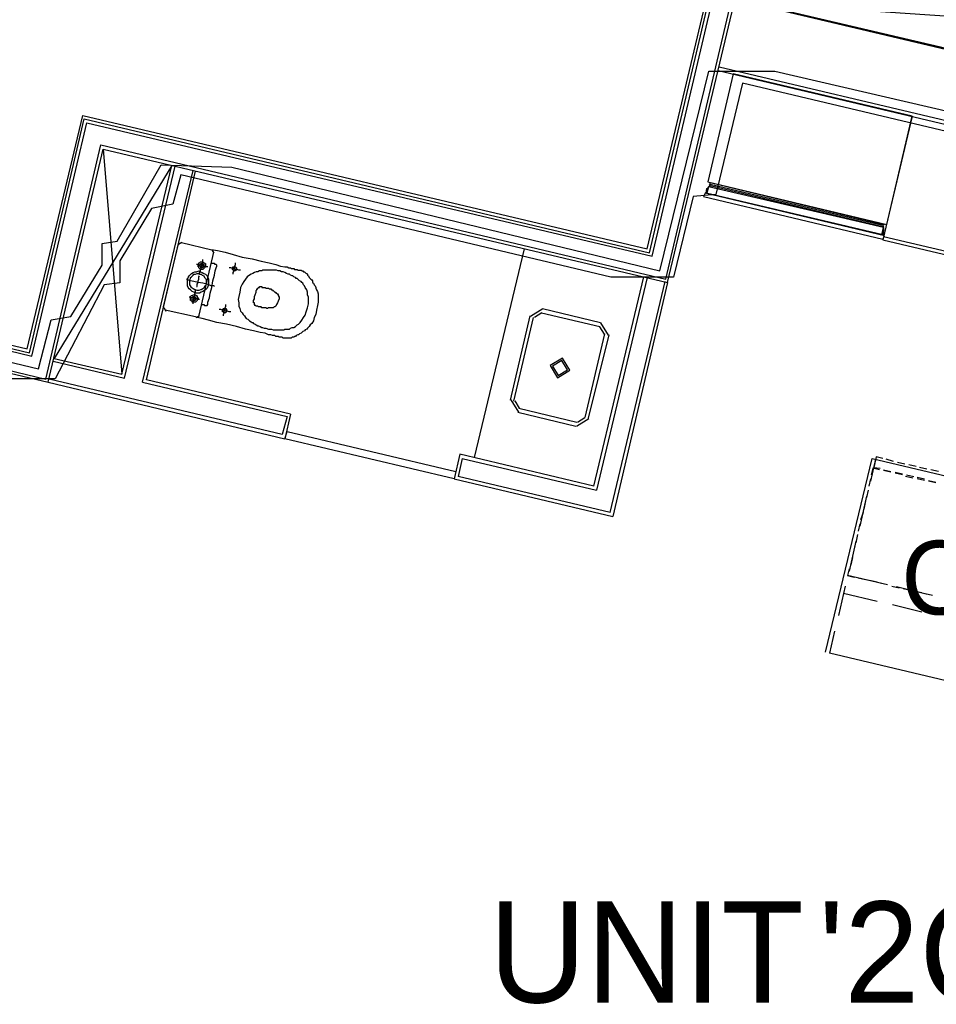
# Model space of a CAD drawing. Header units: feet. Extents: x -79 to 198, y -22 to 181.
# Tile 70 of 256: x 70 to 84, y 32 to 48. Entities that reach past the tile are written whole.
import ezdxf
from ezdxf.enums import TextEntityAlignment as Align

# ---------------------------------------------------------------- set-up
doc = ezdxf.new("R2010")
doc.units = ezdxf.units.FT
for name, color, linetype in [('A-AREA-COMUN', 252, 'CONTINUOUS'), ('A-AREA-UNIDAD', 30, 'CONTINUOUS'), ('A-LINEA', 7, 'CONTINUOUS'), ('A-MURO-CONCRETO', 8, 'CONTINUOUS'), ('A-NOMBRE-ESPACIO', 2, 'CONTINUOUS'), ('A-TEXTO-PDF', 3, 'CONTINUOUS')]:
    doc.layers.add(name, color=color, linetype=linetype)

msp = doc.modelspace()

# ---------------------------------------------------------------- linework, layer by layer
at = {"layer": 'A-AREA-COMUN'}
msp.add_lwpolyline([(67.84, 42.4356), (69.84, 41.9556), (70.048, 42.7556), (70.368, 42.8089), (70.88, 43.6444), (70.88, 44), (71.12, 44.0356), (71.84, 45.28), (72.992, 45.2444), (79.968, 43.5556), (80.768, 46.8089), (81.84, 46.8089), (90.112, 44.8889), (90, 45.0489), (90.16, 45.8844), (81.568, 47.8933)], dxfattribs=at)
at = {"layer": 'A-AREA-UNIDAD'}
msp.add_lwpolyline([(104.56, 41.9556), (98.08, 43.52), (97.888, 42.9156), (96.768, 42.9156), (91.008, 44.32), (89.84, 44.2489), (88.24, 44.5333), (87.84, 44.7289), (87.76, 45.0844), (81.312, 46.6133), (80.88, 44.8), (80.512, 44.7644), (80.192, 43.4489), (79.168, 43.4489), (72.16, 45.12), (72.032, 44.64), (71.68, 44.5689), (71.168, 43.7156), (71.168, 43.36), (70.912, 43.3244), (70.112, 41.7956), (69.12, 41.7956)], dxfattribs=at)
at = {"layer": 'A-LINEA'}
for p, q in [((79.76, 43.9111), (81.0133, 49.1911)), ((79.8, 43.8444), (81.0533, 49.1778)), ((79.84, 43.7911), (81.1067, 49.1644)), ((80.0667, 43.4178), (81.4, 49.0978)), ((80.0933, 43.3644), (81.4533, 49.0844)), ((115.36, 38.7244), (80.9333, 46.8711)), ((80.92, 46.8178), (115.3467, 38.6711)), ((69.6533, 42.2844), (70.56, 46.0844)), ((70.56, 46.0844), (79.76, 43.9111)), ((69.6933, 42.2178), (70.5867, 46.0311)), ((69.7333, 42.1644), (70.6267, 45.9644)), ((70.5867, 46.0311), (79.8, 43.8444)), ((70.6267, 45.9644), (79.84, 43.7911)), ((69.96, 41.7911), (70.8533, 45.6044)), ((70.8533, 45.6044), (80.0667, 43.4178)), ((70, 41.7378), (70.8933, 45.5378)), ((70.8933, 45.5378), (80.0933, 43.3644)), ((70.8933, 45.5378), (71.2, 41.8711)), ((72.0133, 45.2711), (70.0933, 42.1244)), ((71.24, 41.8044), (72.0667, 45.2578)), ((71.5333, 41.7378), (72.36, 45.1911)), ((71.6, 41.7778), (72.4, 45.1778)), ((80.7867, 44.9644), (83.6, 44.2978)), ((80.7867, 44.9644), (83.6, 44.2978)), ((83.6, 44.2711), (80.7867, 44.9378)), ((83.6, 44.2711), (80.7867, 44.9378)), ((71.88, 42.9644), (72.12, 43.9911)), ((72.1774, 44.0165), (72.1213, 43.9819)), ((72.1733, 44.0178), (72.6667, 43.8978)), ((83.6133, 44.1111), (86.0533, 43.5378)), ((72.6933, 43.8578), (72.4533, 42.8311)), ((72.7054, 43.8404), (72.6707, 43.8965)), ((76.9467, 40.5111), (77.76, 43.9111)), ((78.8933, 40.0444), (79.7067, 43.4578)), ((79.76, 43.4444), (78.9333, 39.9778)), ((79.16, 39.6178), (80.0533, 43.3778)), ((80.0933, 43.3644), (79.2, 39.5511)), ((67.04, 42.8444), (69.6933, 42.2178)), ((67.0533, 42.8978), (69.6533, 42.2844)), ((71.8813, 42.9552), (71.9159, 42.899)), ((72.4, 42.8044), (71.9067, 42.9111)), ((78.0584, 42.9333), (77.8578, 42.8095)), ((78.043, 42.8684), (77.9227, 42.7941)), ((78.04, 42.8711), (78.9867, 42.6444)), ((78.0533, 42.9378), (79, 42.7111)), ((67.04, 42.8044), (69.7333, 42.1644)), ((72.4093, 42.7924), (72.4654, 42.827)), ((77.5333, 41.4444), (77.8533, 42.8178)), ((77.5867, 41.4311), (77.9067, 42.7911)), ((79.1289, 42.5061), (79.005, 42.7066)), ((79.0667, 42.5244), (78.7467, 41.1644)), ((79.064, 42.5214), (78.9897, 42.6418)), ((66.9467, 42.4578), (70, 41.7378)), ((66.96, 42.5111), (69.96, 41.7911)), ((79.1333, 42.5111), (78.8, 41.1511)), ((70.08, 42.0844), (71.24, 41.8044)), ((70, 41.7378), (73.8533, 40.8178)), ((73.8133, 40.8844), (70.0133, 41.7911)), ((71.5333, 41.7378), (73.8933, 41.1778)), ((73.9467, 41.2178), (71.6, 41.7778)), ((77.5378, 41.4495), (77.6616, 41.2489)), ((77.6027, 41.4341), (77.677, 41.3138)), ((78.6, 41.0178), (77.6533, 41.2444)), ((78.6133, 41.0844), (77.6667, 41.3111)), ((73.8933, 41.1778), (73.8133, 40.8844)), ((73.9467, 41.2178), (73.8533, 40.8178)), ((78.6083, 41.0223), (78.8089, 41.1461)), ((78.6236, 41.0871), (78.744, 41.1614)), ((76.7067, 40.5644), (76.6133, 40.1644)), ((76.7467, 40.4978), (76.68, 40.2044)), ((78.8933, 40.0444), (76.7067, 40.5644)), ((76.7467, 40.4978), (78.9333, 39.9778)), ((83.48, 40.4844), (83.4, 40.1244)), ((83.7733, 40.4444), (83.6533, 40.4844)), ((83.96, 40.4044), (83.84, 40.4311)), ((83.4533, 40.3511), (83.56, 40.3378)), ((83.6133, 40.3111), (83.7333, 40.2844)), ((83.7333, 40.2711), (83.6133, 40.2978)), ((83.8, 40.2711), (83.92, 40.2444)), ((84.1467, 40.3644), (84.0267, 40.3911)), ((84.32, 40.3244), (84.2, 40.3511)), ((84.5067, 40.2844), (84.3867, 40.3111)), ((76.6133, 40.1644), (79.2, 39.5511)), ((79.16, 39.6178), (76.68, 40.2044)), ((83.4, 40.1644), (83.3733, 40.0444)), ((83.92, 40.2311), (83.8, 40.2578)), ((84.0933, 40.1778), (83.9733, 40.2044)), ((83.9867, 40.2311), (84.1067, 40.2044)), ((84.16, 40.1911), (84.28, 40.1644)), ((84.28, 40.1378), (84.16, 40.1644)), ((84.3467, 40.1378), (84.4667, 40.1111)), ((84.4667, 40.0978), (84.3467, 40.1244)), ((83.36, 39.9778), (83.3333, 39.8578)), ((83.3333, 39.8844), (83.2267, 39.3911)), ((83.32, 39.8044), (83.2933, 39.6711)), ((83.28, 39.6178), (83.24, 39.4978)), ((83.2267, 39.4311), (83.2, 39.3111)), ((83.16, 39.1511), (83.0533, 38.6578)), ((83.1867, 39.2578), (83.16, 39.1244)), ((83.1467, 39.0711), (83.12, 38.9511)), ((83.1067, 38.8844), (83.08, 38.7644)), ((83.0533, 38.6978), (83.0267, 38.5911)), ((83.5867, 38.4578), (83.0267, 38.5911)), ((83.0267, 38.5911), (83.1333, 38.5644)), ((83.2, 38.5511), (83.32, 38.5244)), ((83.3867, 38.5111), (83.5067, 38.4844)), ((82.9867, 38.4178), (82.88, 37.9378)), ((83.56, 38.4711), (83.68, 38.4444)), ((83.7467, 38.4178), (83.8667, 38.3911)), ((84.3067, 38.2844), (83.8267, 38.4044)), ((83.9333, 38.3778), (84.0533, 38.3511)), ((83.5067, 38.1644), (82.96, 38.2978)), ((84.1067, 38.3378), (84.24, 38.3111)), ((84.2933, 38.2978), (84.4133, 38.2711)), ((84.24, 37.9911), (83.76, 38.1111)), ((82.8133, 37.6844), (82.7333, 37.3244)), ((92.8267, 34.9378), (82.7333, 37.3244))]:
    msp.add_line(p, q, dxfattribs=at)
for points in [[(81.4, 47.9244), (90.2133, 45.8444), (89.9867, 44.8711), (97.7733, 43.0311), (98.4533, 45.9511), (96.5067, 46.4044), (98.8933, 56.4578), (85.8933, 59.5378), (85.4267, 57.5911), (95.5067, 55.2044), (93.5867, 47.0978), (81.8533, 49.8711), (81.4, 47.9244)], [(80.7467, 45.0044), (83.6667, 44.3111), (84.08, 46.0711), (81.16, 46.7644), (80.7467, 45.0044)], [(84.08, 46.0711), (83.6, 44.0578), (94.3867, 41.5111)], [(70.0933, 42.1244), (71.2, 41.8711), (72.0133, 45.2711)], [(80.72, 44.8178), (80.7333, 44.8978), (80.76, 44.9111), (80.76, 44.9244), (80.7867, 44.9378), (80.7733, 44.9511), (80.7867, 44.9644), (80.7867, 44.9778), (80.7867, 44.9911), (83.6267, 44.3111), (83.6133, 44.3111), (83.6, 44.2978), (83.6133, 44.2844), (83.6, 44.2711), (83.6133, 44.2578), (83.6133, 44.2311), (83.6133, 44.2178), (83.6, 44.1378), (80.72, 44.8178)], [(80.72, 44.8178), (80.7333, 44.8978), (80.76, 44.9111), (80.76, 44.9244), (80.7867, 44.9378), (80.7733, 44.9511), (80.7867, 44.9644), (80.7867, 44.9778), (80.7867, 44.9911), (83.6267, 44.3111), (83.6133, 44.3111), (83.6, 44.2978), (83.6133, 44.2844), (83.6, 44.2711), (83.6133, 44.2578), (83.6133, 44.2311), (83.6133, 44.2178), (83.6, 44.1378), (80.72, 44.8178)], [(83.5867, 44.1378), (83.6133, 44.2578), (80.76, 44.9244), (80.7333, 44.8178), (83.5867, 44.1378)], [(83.5867, 44.1378), (83.6133, 44.2578), (80.76, 44.9244), (80.7333, 44.8178), (83.5867, 44.1378)], [(83.6, 44.0711), (83.6267, 44.1244), (80.7067, 44.8178), (80.68, 44.7644), (83.6, 44.0711)], [(83.6, 44.0711), (83.6267, 44.1244), (80.7067, 44.8178), (80.68, 44.7644), (83.6, 44.0711)], [(72.6667, 43.8978), (72.6933, 43.8978), (72.76, 43.8844), (72.88, 43.8578), (73.0133, 43.8178), (73.16, 43.7778), (73.32, 43.7511), (73.4667, 43.7111), (73.6, 43.6844), (73.7067, 43.6578), (73.7867, 43.6311), (73.8533, 43.6178), (73.8933, 43.6178), (73.92, 43.6044), (73.9333, 43.6044), (73.9467, 43.6044), (73.96, 43.5911), (73.9733, 43.5911), (73.9867, 43.5911), (74, 43.5911), (74.0133, 43.5778), (74.0267, 43.5778), (74.04, 43.5778), (74.0533, 43.5778), (74.0667, 43.5644), (74.08, 43.5644), (74.1067, 43.5644), (74.12, 43.5644), (74.1333, 43.5511), (74.1467, 43.5511), (74.16, 43.5378), (74.1733, 43.5378), (74.1867, 43.5244), (74.2, 43.5111), (74.2133, 43.5111), (74.2267, 43.4978), (74.2267, 43.4844), (74.24, 43.4711), (74.2533, 43.4444), (74.2667, 43.4311), (74.28, 43.4178), (74.2933, 43.4044), (74.3067, 43.3911), (74.3067, 43.3644), (74.32, 43.3511), (74.3333, 43.3244), (74.3467, 43.3111), (74.36, 43.2844), (74.36, 43.2711), (74.3733, 43.2444), (74.3867, 43.2178), (74.4, 43.1778), (74.4, 43.1378), (74.4, 43.0978), (74.4, 43.0444), (74.3867, 42.9911), (74.3733, 42.9111), (74.36, 42.8444), (74.3333, 42.7911), (74.32, 42.7378), (74.2933, 42.6978), (74.2667, 42.6711), (74.2533, 42.6444), (74.2267, 42.6178), (74.2133, 42.6044), (74.1867, 42.5911), (74.1733, 42.5778), (74.1467, 42.5644), (74.1333, 42.5511), (74.12, 42.5378), (74.0933, 42.5244), (74.08, 42.5111), (74.0667, 42.5111), (74.04, 42.4978), (74.0267, 42.4844), (74.0133, 42.4844), (74, 42.4711), (73.9733, 42.4711), (73.96, 42.4578), (73.9467, 42.4578), (73.9333, 42.4578), (73.92, 42.4578), (73.8933, 42.4578), (73.88, 42.4578), (73.8667, 42.4578), (73.8533, 42.4578), (73.84, 42.4578), (73.8267, 42.4578), (73.8133, 42.4711), (73.8, 42.4711), (73.7733, 42.4711), (73.76, 42.4711), (73.7467, 42.4844), (73.7333, 42.4844), (73.72, 42.4844), (73.7067, 42.4844), (73.6933, 42.4978), (73.68, 42.4978), (73.6533, 42.4978), (73.6267, 42.5111), (73.5867, 42.5111), (73.5333, 42.5378), (73.4533, 42.5511), (73.3467, 42.5778), (73.2133, 42.6044), (73.0667, 42.6444), (72.9067, 42.6844), (72.7467, 42.7111), (72.6133, 42.7511), (72.5067, 42.7778), (72.4267, 42.7911), (72.4, 42.8044)], [(72.6, 43.6178), (72.5867, 43.6178), (72.5733, 43.6178), (72.5467, 43.6311), (72.52, 43.6311), (72.4933, 43.6444), (72.4667, 43.6444), (72.44, 43.6578), (72.4133, 43.6578)], [(72.56, 43.6311), (72.56, 43.6178), (72.5467, 43.6044), (72.5333, 43.5911), (72.52, 43.5778), (72.5067, 43.5778), (72.4933, 43.5778), (72.48, 43.5778), (72.4667, 43.5911), (72.4533, 43.6044), (72.4533, 43.6178), (72.44, 43.6178), (72.44, 43.6311), (72.44, 43.6444), (72.44, 43.6578), (72.4533, 43.6578), (72.4533, 43.6711), (72.4533, 43.6844), (72.4667, 43.6844), (72.48, 43.6978), (72.4933, 43.6978), (72.5067, 43.6978), (72.52, 43.6978), (72.5333, 43.6844), (72.5467, 43.6844), (72.5467, 43.6711), (72.56, 43.6711), (72.56, 43.6578), (72.56, 43.6444), (72.56, 43.6311)], [(72.4667, 43.5111), (72.4667, 43.5244), (72.48, 43.5378), (72.48, 43.5644), (72.4933, 43.6044), (72.5067, 43.6444), (72.5067, 43.6711), (72.52, 43.7111), (72.52, 43.7244), (72.52, 43.7378)], [(72.5333, 43.6311), (72.5333, 43.6178), (72.52, 43.6178), (72.52, 43.6044), (72.5067, 43.6044), (72.4933, 43.6044), (72.48, 43.6178), (72.48, 43.6311), (72.4667, 43.6311), (72.4667, 43.6444), (72.48, 43.6578), (72.4933, 43.6711), (72.5067, 43.6711), (72.52, 43.6711), (72.52, 43.6578), (72.5333, 43.6578), (72.5333, 43.6444), (72.5333, 43.6311)], [(72.4933, 43.0044), (72.5067, 43.0044), (72.52, 43.0044), (72.5333, 43.0044), (72.5467, 42.9911), (72.56, 42.9911), (72.5733, 42.9911), (72.5867, 42.9911), (72.6, 43.0044), (72.6, 43.0178), (72.6, 43.0444), (72.6267, 43.1111), (72.64, 43.1911), (72.6667, 43.2844), (72.68, 43.3911), (72.7067, 43.4844), (72.72, 43.5511), (72.7333, 43.6044), (72.7467, 43.6311), (72.7467, 43.6444), (72.7333, 43.6578), (72.72, 43.6578), (72.7067, 43.6711), (72.6933, 43.6711), (72.68, 43.6711), (72.6667, 43.6711), (72.6533, 43.6844)], [(73.0133, 43.4978), (73.0133, 43.5111), (73.0133, 43.5244), (73.0267, 43.5511), (73.0267, 43.5778), (73.04, 43.6044), (73.04, 43.6311), (73.0533, 43.6578), (73.0533, 43.6711), (73.0533, 43.6844)], [(72.6133, 43.3244), (72.6, 43.2978), (72.5867, 43.2711), (72.56, 43.2444), (72.5467, 43.2311), (72.52, 43.2178), (72.4933, 43.2044), (72.4667, 43.1911), (72.4267, 43.1911), (72.4, 43.1911), (72.3733, 43.2044), (72.3467, 43.2178), (72.32, 43.2444), (72.2933, 43.2578), (72.28, 43.2844), (72.2667, 43.3111), (72.2667, 43.3511), (72.2667, 43.3778), (72.2667, 43.4044), (72.28, 43.4444), (72.2933, 43.4711), (72.3067, 43.4844), (72.3333, 43.5111), (72.36, 43.5244), (72.3867, 43.5378), (72.4133, 43.5378), (72.4533, 43.5511), (72.48, 43.5378), (72.5067, 43.5244), (72.5333, 43.5111), (72.56, 43.4978), (72.5867, 43.4711), (72.6, 43.4444), (72.6133, 43.4178), (72.6133, 43.3911), (72.6133, 43.3644), (72.6133, 43.3244)], [(72.5733, 43.3378), (72.56, 43.3111), (72.5467, 43.2978), (72.5333, 43.2711), (72.52, 43.2578), (72.4933, 43.2444), (72.48, 43.2444), (72.4533, 43.2311), (72.4267, 43.2311), (72.4, 43.2444), (72.3867, 43.2444), (72.36, 43.2578), (72.3467, 43.2711), (72.3333, 43.2844), (72.32, 43.3111), (72.3067, 43.3244), (72.3067, 43.3511), (72.3067, 43.3778), (72.3067, 43.4044), (72.32, 43.4311), (72.32, 43.4444), (72.3333, 43.4578), (72.36, 43.4844), (72.3733, 43.4978), (72.4, 43.4978), (72.4267, 43.5111), (72.44, 43.5111), (72.4667, 43.4978), (72.4933, 43.4978), (72.5067, 43.4844), (72.5333, 43.4711), (72.5467, 43.4444), (72.56, 43.4311), (72.5733, 43.4044), (72.5733, 43.3911), (72.5733, 43.3644), (72.5733, 43.3378)], [(73.1333, 43.5644), (73.12, 43.5644), (73.1067, 43.5644), (73.08, 43.5778), (73.0533, 43.5778), (73.0267, 43.5911), (73, 43.5911), (72.9733, 43.6044), (72.9467, 43.6044)], [(73.0667, 43.5778), (73.0667, 43.5644), (73.0533, 43.5644), (73.0533, 43.5511), (73.04, 43.5511), (73.0267, 43.5511), (73.0133, 43.5644), (73, 43.5778), (73, 43.5911), (73, 43.6044), (73.0133, 43.6178), (73.0267, 43.6178), (73.04, 43.6178), (73.0533, 43.6178), (73.0667, 43.6044), (73.0667, 43.5911), (73.0667, 43.5778)], [(73.12, 43.2044), (73.1067, 43.1378), (73.0933, 43.0844), (73.1067, 43.0311), (73.1067, 42.9778), (73.12, 42.9378), (73.1333, 42.8978), (73.16, 42.8711), (73.1733, 42.8444), (73.2, 42.8178), (73.2133, 42.7911), (73.2267, 42.7778), (73.2533, 42.7644), (73.2667, 42.7511), (73.28, 42.7378), (73.3067, 42.7244), (73.32, 42.7111), (73.3333, 42.7111), (73.3467, 42.6978), (73.3733, 42.6844), (73.3867, 42.6711), (73.4133, 42.6578), (73.4267, 42.6578), (73.4533, 42.6444), (73.48, 42.6311), (73.4933, 42.6311), (73.52, 42.6178), (73.5467, 42.6178), (73.5867, 42.6044), (73.6133, 42.6044), (73.64, 42.6044), (73.6667, 42.5911), (73.6933, 42.5911), (73.72, 42.5911), (73.7333, 42.5911), (73.76, 42.5911), (73.7867, 42.5911), (73.8, 42.5911), (73.8267, 42.5911), (73.84, 42.5911), (73.8533, 42.6044), (73.88, 42.6044), (73.8933, 42.6044), (73.9067, 42.6044), (73.9333, 42.6044), (73.9467, 42.6178), (73.9733, 42.6311), (74, 42.6311), (74.0267, 42.6444), (74.0533, 42.6711), (74.08, 42.6844), (74.1067, 42.7111), (74.1333, 42.7511), (74.16, 42.7911), (74.1867, 42.8311), (74.2, 42.8844), (74.2267, 42.9511), (74.24, 43.0178), (74.24, 43.0711), (74.24, 43.1244), (74.2267, 43.1644), (74.2267, 43.2044), (74.2133, 43.2444), (74.1867, 43.2844), (74.1733, 43.3111), (74.16, 43.3244), (74.1467, 43.3511), (74.1333, 43.3644), (74.12, 43.3778), (74.0933, 43.3911), (74.08, 43.4044), (74.0667, 43.4178), (74.0533, 43.4311), (74.04, 43.4311), (74.0267, 43.4444), (74, 43.4578), (73.9867, 43.4711), (73.9733, 43.4711), (73.9467, 43.4844), (73.9333, 43.4978), (73.9067, 43.4978), (73.88, 43.5111), (73.8533, 43.5244), (73.8267, 43.5378), (73.8, 43.5378), (73.7733, 43.5511), (73.7467, 43.5511), (73.72, 43.5644), (73.6933, 43.5644), (73.6667, 43.5644), (73.64, 43.5644), (73.6267, 43.5644), (73.6, 43.5644), (73.5733, 43.5644), (73.56, 43.5644), (73.5333, 43.5644), (73.52, 43.5644), (73.4933, 43.5644), (73.48, 43.5511), (73.4533, 43.5511), (73.44, 43.5511), (73.4133, 43.5378), (73.3867, 43.5378), (73.36, 43.5244), (73.3333, 43.5111), (73.3067, 43.4978), (73.28, 43.4844), (73.24, 43.4578), (73.2133, 43.4178), (73.1867, 43.3778), (73.16, 43.3378), (73.1333, 43.2844), (73.12, 43.2044)], [(72.7067, 43.2978), (72.6933, 43.3111), (72.6533, 43.3111), (72.5867, 43.3378), (72.52, 43.3511), (72.44, 43.3644), (72.3733, 43.3778), (72.32, 43.3911), (72.2667, 43.4044), (72.2533, 43.4178)], [(72.4133, 43.2978), (72.4267, 43.2978), (72.4267, 43.3111), (72.4267, 43.3378), (72.44, 43.3644), (72.44, 43.3911), (72.4533, 43.4178), (72.4533, 43.4444), (72.4533, 43.4578), (72.4667, 43.4711)], [(72.4267, 43.0844), (72.4267, 43.0711), (72.4133, 43.0578), (72.4, 43.0444), (72.3867, 43.0444), (72.3733, 43.0444), (72.36, 43.0444), (72.3467, 43.0444), (72.3467, 43.0578), (72.3333, 43.0578), (72.3333, 43.0711), (72.32, 43.0711), (72.32, 43.0844), (72.32, 43.0978), (72.32, 43.1111), (72.32, 43.1244), (72.32, 43.1378), (72.3333, 43.1511), (72.3467, 43.1511), (72.36, 43.1644), (72.3733, 43.1644), (72.3867, 43.1644), (72.4, 43.1644), (72.4133, 43.1511), (72.4267, 43.1378), (72.4267, 43.1244), (72.44, 43.1111), (72.44, 43.0978), (72.4267, 43.0844)], [(72.36, 43.0178), (72.36, 43.0311), (72.36, 43.0444), (72.3733, 43.0711), (72.3733, 43.1111), (72.3867, 43.1511), (72.3867, 43.1778), (72.4, 43.2178), (72.4, 43.2311), (72.4, 43.2444)], [(73.4, 43.2578), (73.4133, 43.2578), (73.4133, 43.2711), (73.4267, 43.2844), (73.44, 43.2844), (73.44, 43.2978), (73.4533, 43.2978), (73.4667, 43.2978), (73.48, 43.2978), (73.48, 43.2844), (73.4933, 43.2844), (73.5067, 43.2844), (73.52, 43.2844), (73.5333, 43.2844), (73.5467, 43.2711), (73.56, 43.2711), (73.5733, 43.2711), (73.5867, 43.2711), (73.6, 43.2578), (73.6133, 43.2578), (73.6267, 43.2578), (73.64, 43.2444), (73.6533, 43.2444), (73.6533, 43.2311), (73.6667, 43.2311), (73.68, 43.2178), (73.6933, 43.2044), (73.7067, 43.2044), (73.7067, 43.1911), (73.72, 43.1911), (73.7333, 43.1778), (73.7467, 43.1644), (73.7467, 43.1511), (73.76, 43.1244), (73.76, 43.0978), (73.7467, 43.0578), (73.7333, 43.0311), (73.72, 43.0044), (73.7067, 42.9778), (73.6933, 42.9644), (73.68, 42.9644), (73.6667, 42.9511), (73.6533, 42.9511), (73.64, 42.9511), (73.6267, 42.9511), (73.6133, 42.9511), (73.6, 42.9511), (73.5867, 42.9511), (73.5733, 42.9378), (73.56, 42.9378), (73.5467, 42.9511), (73.5333, 42.9511), (73.52, 42.9511), (73.5067, 42.9511), (73.4933, 42.9511), (73.48, 42.9511), (73.4667, 42.9644), (73.4533, 42.9644), (73.44, 42.9644), (73.4267, 42.9644), (73.4133, 42.9778), (73.4, 42.9778), (73.3867, 42.9778), (73.3733, 42.9911), (73.36, 43.0044), (73.36, 43.0178), (73.36, 43.0311), (73.3467, 43.0311), (73.3467, 43.0444), (73.3467, 43.0578), (73.3467, 43.0711), (73.36, 43.0978), (73.36, 43.1378), (73.3733, 43.1644), (73.3867, 43.2044), (73.3867, 43.2311), (73.4, 43.2444), (73.4, 43.2578)], [(72.4667, 43.0844), (72.44, 43.0844), (72.4267, 43.0978), (72.3867, 43.0978), (72.36, 43.1111), (72.3333, 43.1111), (72.3067, 43.1244), (72.2933, 43.1244)], [(72.4, 43.0978), (72.4, 43.0844), (72.3867, 43.0711), (72.3733, 43.0711), (72.36, 43.0711), (72.3467, 43.0844), (72.3467, 43.0978), (72.3467, 43.1111), (72.3467, 43.1244), (72.36, 43.1244), (72.36, 43.1378), (72.3733, 43.1378), (72.3867, 43.1378), (72.3867, 43.1244), (72.4, 43.1244), (72.4, 43.1111), (72.4, 43.0978)], [(72.8533, 42.8178), (72.8533, 42.8311), (72.8533, 42.8444), (72.8667, 42.8711), (72.8667, 42.8978), (72.88, 42.9244), (72.88, 42.9511), (72.8933, 42.9778), (72.8933, 42.9911), (72.8933, 43.0044)], [(72.9733, 42.8844), (72.96, 42.8844), (72.9467, 42.8844), (72.92, 42.8978), (72.8933, 42.8978), (72.8667, 42.9111), (72.84, 42.9111), (72.8133, 42.9244), (72.7867, 42.9244)], [(72.9067, 42.8978), (72.9067, 42.8844), (72.8933, 42.8844), (72.8933, 42.8711), (72.88, 42.8711), (72.8667, 42.8711), (72.8533, 42.8844), (72.84, 42.8844), (72.84, 42.8978), (72.84, 42.9111), (72.84, 42.9244), (72.8533, 42.9378), (72.8667, 42.9378), (72.88, 42.9378), (72.8933, 42.9378), (72.9067, 42.9244), (72.9067, 42.9111), (72.9067, 42.8978)], [(78.3016, 41.8089), (78.5022, 41.9327), (78.3784, 42.1333), (78.1778, 42.0095), (78.3016, 41.8089)], [(78.3108, 41.8478), (78.4633, 41.9419), (78.3692, 42.0944), (78.2167, 42.0003), (78.3108, 41.8478)], [(73.8933, 40.9378), (76.64, 40.2844), (76.6133, 40.1644), (73.8533, 40.8178), (73.8933, 40.9378)], [(82.6667, 37.3378), (83.4267, 40.4978), (93.5733, 38.0978)], [(83.6, 40.4978), (83.4933, 40.5244), (83.4533, 40.3511)], [(83.5467, 40.3111), (83.44, 40.3378), (83.4133, 40.2311)]]:
    msp.add_lwpolyline(points, dxfattribs=at)
at = {"layer": 'A-MURO-CONCRETO'}
msp.add_lwpolyline([(81.4, 47.9244), (93.5867, 47.0978), (84.9067, 47.0978), (81.4, 47.9244), (81.4, 47.9244)], dxfattribs=at)

# ---------------------------------------------------------------- texts
at = {"layer": 'A-NOMBRE-ESPACIO'}
msp.add_text('Cocina', height=1.2, dxfattribs=at).set_placement((86.4, 37.9556), align=Align.CENTER)
at = {"layer": 'A-TEXTO-PDF'}
for s, p in [('UNIT', (79.7468, 31.6318)), ("'2CA'", (85.1128, 31.6318))]:
    msp.add_text(s, height=1.646, dxfattribs=at).set_placement(p, align=Align.CENTER)

doc.saveas('drawing.dxf')
